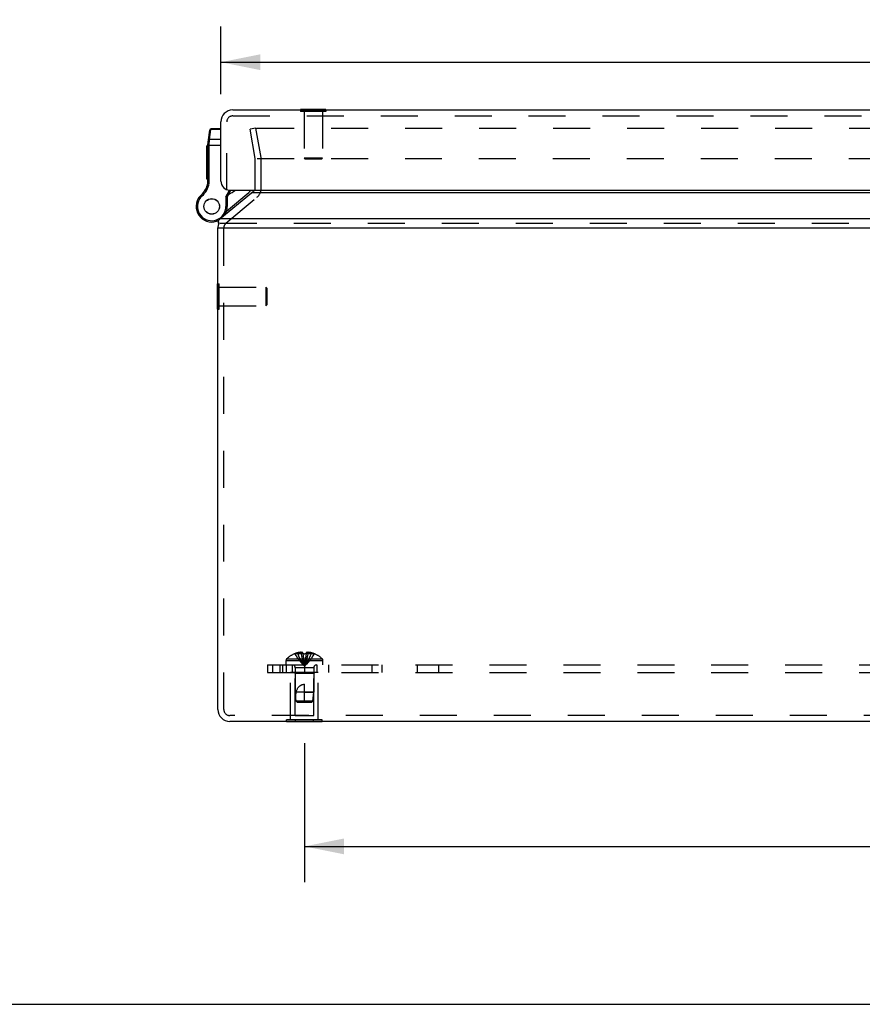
# Model space of a CAD drawing. Header units: inches. Extents: x 0 to 68, y 0 to 44.
# Tile 4 of 10: x 12.7 to 21.2, y 0 to 10. Entities that reach past the tile are written whole.
import ezdxf

# ---------------------------------------------------------------- set-up
doc = ezdxf.new("R2010")
doc.units = ezdxf.units.IN
doc.header["$LTSCALE"] = 3.74
doc.header["$MEASUREMENT"] = 0
doc.linetypes.add('HIDDEN', pattern=[0.2, 0.1, -0.1])
doc.layers.get('0').update_dxf_attribs({"linetype": 'CONTINUOUS'})
for name, color, linetype in [('DEFAULT_2', 8, 'HIDDEN'), ('DIMENSIONS', 7, 'CONTINUOUS'), ('DOOR_ASSEMBLY', 7, 'CONTINUOUS'), ('SUBPANEL', 7, 'CONTINUOUS')]:
    doc.layers.add(name, color=color, linetype=linetype)
doc.styles.get("Standard").update_dxf_attribs({"font": 'arial.ttf'})
doc.dimstyles.new('DIMSTYLE_1', dxfattribs={"dimtxt": 0.3, "dimasz": 0.4, "dimexe": 0.09, "dimexo": 0.07, "dimgap": 0.0375, "dimtad": 0, "dimtih": 1, "dimtoh": 1, "dimzin": 4, "dimdsep": 46, "dimtxsty": 'Standard', "dimblk": '_FILLED', "dimblk1": '_FILLED', "dimblk2": '_FILLED', "dimcen": 0.09, "dimadec": 3, "dimazin": 1, "dimtfac": 1, "dimtdec": 3, "dimtofl": 0, "dimtmove": 0, "dimatfit": 3, "dimldrblk": '_FILLED', "dimfxl": 0, "dimtolj": 1, "dimtzin": 4, "dimarcsym": 0})

# ---------------------------------------------------------------- blocks, each defined once
blk = doc.blocks.new('_FILLED')
at = {"color": 0, "linetype": 'ByBlock'}
blk.add_solid([(0, 0), (-1, 0.2), (-1, -0.2)], dxfattribs=at)
blk = doc.blocks.new('*D7')
at = {"layer": 'DIMENSIONS', "color": 2, "linetype": 'Continuous'}
for p, q in [((15.6045, 2.6401), (15.6045, 1.2371)), ((29.8545, 2.6401), (29.8545, 1.2371)), ((15.6045, 1.5971), (21.5791, 1.5971)), ((29.8545, 1.5971), (23.8798, 1.5971))]:
    blk.add_line(p, q, dxfattribs=at)
at = {"layer": 'DIMENSIONS', "color": 2, "linetype": 'Continuous', "xscale": 0.4, "yscale": 0.4, "zscale": 0.4, "rotation": 180}
blk.add_blockref('_FILLED', (15.6045, 1.5971), dxfattribs=at)
at = {"layer": 'DIMENSIONS', "color": 2, "linetype": 'Continuous', "xscale": 0.4, "yscale": 0.4, "zscale": 0.4}
blk.add_blockref('_FILLED', (29.8545, 1.5971), dxfattribs=at)
at = {"layer": 'DIMENSIONS', "color": 2, "linetype": 'Continuous', "insert": (22.7295, 1.7471), "char_height": 0.3, "width": 2.000743, "attachment_point": 2, "line_spacing_factor": 0.9}
blk.add_mtext('14.25 REF', dxfattribs=at)
blk = doc.blocks.new('*D16')
at = {"layer": 'DIMENSIONS', "color": 2, "linetype": 'Continuous'}
for p, q in [((14.7589, 9.2062), (14.7589, 9.8896)), ((30.6989, 9.2062), (30.6989, 9.8896)), ((14.7589, 9.5296), (21.3689, 9.5296)), ((30.6989, 9.5296), (24.089, 9.5296))]:
    blk.add_line(p, q, dxfattribs=at)
at = {"layer": 'DIMENSIONS', "color": 2, "linetype": 'Continuous', "xscale": 0.4, "yscale": 0.4, "zscale": 0.4, "rotation": 180}
blk.add_blockref('_FILLED', (14.7589, 9.5296), dxfattribs=at)
at = {"layer": 'DIMENSIONS', "color": 2, "linetype": 'Continuous', "xscale": 0.4, "yscale": 0.4, "zscale": 0.4}
blk.add_blockref('_FILLED', (30.6989, 9.5296), dxfattribs=at)
at = {"layer": 'DIMENSIONS', "color": 2, "linetype": 'Continuous', "insert": (22.7289, 9.6796), "char_height": 0.3, "width": 2.420074, "attachment_point": 2, "line_spacing_factor": 0.9}
blk.add_mtext('15.94 DOOR', dxfattribs=at)

msp = doc.modelspace()

# ---------------------------------------------------------------- linework, layer by layer
at = {"color": 3, "linetype": 'Continuous'}
for p, q in [((14.7504, 7.9466), (15.0683, 8.2095)), ((30.3906, 8.2095), (15.0683, 8.2095)), ((30.7085, 7.9466), (14.7504, 7.9466)), ((14.7295, 2.9816), (14.7295, 7.8547)), ((14.7505, 7.8547), (30.7085, 7.8547)), ((30.6095, 2.8616), (14.8495, 2.8616))]:
    msp.add_line(p, q, dxfattribs=at)
at = {"color": 7, "linetype": 'Continuous'}
for p, q in [((14.7343, 7.916), (14.7343, 7.8853)), ((14.7295, 7.8547), (14.7505, 7.8547)), ((14.7255, 7.0326), (14.7255, 7.2886)), ((14.7255, 7.2886), (14.7295, 7.2886)), ((14.7255, 7.0326), (14.7295, 7.0326)), ((15.4243, 2.8576), (15.4243, 2.8616)), ((15.7846, 2.8576), (15.4243, 2.8576)), ((15.5144, 2.8576), (15.5144, 2.8616)), ((15.6945, 2.8576), (15.6945, 2.8616)), ((15.7846, 2.8576), (15.7846, 2.8616)), ((0, 0), (68, 0))]:
    msp.add_line(p, q, dxfattribs=at)
at = {"color": 3, "linetype": 'Continuous'}
for points in [[(15.0683, 8.2095), (15.07, 8.2106), (15.0717, 8.2116), (15.0734, 8.2127), (15.0751, 8.2138), (15.0769, 8.215), (15.0786, 8.2161)], [(15.0786, 8.2161), (15.0846, 8.2203), (15.0905, 8.2248), (15.0965, 8.2295), (15.1025, 8.2345), (15.1045, 8.2362)], [(14.7343, 7.916), (14.7344, 7.9182), (14.7347, 7.9209), (14.7352, 7.9234), (14.7359, 7.9258), (14.7368, 7.928), (14.7378, 7.93), (14.739, 7.9318)], [(14.7394, 7.8979), (14.7382, 7.9), (14.7371, 7.9022), (14.7362, 7.9047), (14.7354, 7.9074), (14.7348, 7.9101), (14.7345, 7.9128), (14.7343, 7.9155), (14.7343, 7.916)], [(14.7504, 7.9466), (14.7485, 7.9443), (14.7466, 7.942), (14.7447, 7.9395), (14.7428, 7.937), (14.7409, 7.9345), (14.739, 7.9318)]]:
    msp.add_lwpolyline(points, dxfattribs=at)
for centre, radius, start, end in [((15.0471, 8.2555), 0.06, 340.4463, 341.19172), ((14.8495, 7.8547), 0.12, 163.76375, 180), ((14.8495, 2.9816), 0.12, 180, 270)]:
    msp.add_arc(centre, radius, start, end, dxfattribs=at)
at = {"layer": 'DEFAULT_2', "color": 8, "linetype": 'HIDDEN'}
for p, q in [((15.113, 8.862), (15.0539, 8.8515)), ((15.1062, 8.5547), (15.0539, 8.8515)), ((15.1653, 8.5651), (15.113, 8.862)), ((15.1161, 8.8536), (15.1164, 8.8547)), ((15.126, 8.862), (30.3329, 8.862)), ((15.1071, 8.2555), (15.1071, 8.5443)), ((15.1248, 8.5547), (30.3341, 8.5547)), ((15.1671, 8.2555), (15.1671, 8.5443)), ((14.8109, 7.9006), (15.1243, 8.1636)), ((14.7504, 7.9006), (30.7085, 7.9006)), ((14.7895, 2.9816), (14.7895, 7.8547)), ((14.7295, 7.2886), (14.7435, 7.2886)), ((14.7435, 7.0326), (14.7435, 7.2886)), ((14.7435, 7.2546), (15.2155, 7.2546)), ((15.2155, 7.2546), (15.2155, 7.0666)), ((15.2255, 7.2446), (15.2155, 7.2546)), ((15.2255, 7.2446), (15.2255, 7.0766)), ((15.2255, 7.0766), (15.2155, 7.0666)), ((14.7295, 7.0326), (14.7435, 7.0326)), ((14.7435, 7.0666), (15.2155, 7.0666)), ((15.4645, 2.8786), (15.4645, 3.3576)), ((15.7445, 3.3576), (15.4645, 3.3576)), ((15.5095, 3.3476), (15.4995, 3.3576)), ((15.5095, 2.9201), (15.5095, 3.3476)), ((15.6995, 3.3476), (15.5095, 3.3476)), ((15.6995, 3.3476), (15.7095, 3.3576)), ((15.6995, 2.9201), (15.6995, 3.3476)), ((15.7445, 2.8786), (15.7445, 3.3576)), ((30.6095, 2.9216), (14.8495, 2.9216)), ((15.5095, 2.9201), (15.6995, 2.9201)), ((15.4243, 2.8616), (15.4243, 2.8786)), ((15.7846, 2.8786), (15.4243, 2.8786)), ((15.5144, 2.8616), (15.5144, 2.8786)), ((15.6945, 2.8616), (15.6945, 2.8786)), ((15.7846, 2.8616), (15.7846, 2.8786))]:
    msp.add_line(p, q, dxfattribs=at)
for points in [[(15.116, 8.8521), (15.116, 8.8526), (15.1161, 8.8536)], [(15.1162, 8.8504), (15.116, 8.8515), (15.116, 8.8521)], [(15.1164, 8.8547), (15.1167, 8.8557), (15.1171, 8.8567), (15.1177, 8.8576)], [(15.1177, 8.8576), (15.1184, 8.8584), (15.1191, 8.8592), (15.1199, 8.8599), (15.1208, 8.8605), (15.1218, 8.861), (15.1228, 8.8614), (15.1238, 8.8617), (15.1249, 8.8619), (15.126, 8.862)]]:
    msp.add_lwpolyline(points, dxfattribs=at)
for centre, radius, start, end in [((15.0471, 8.5443), 0.06, 0, 7.56248), ((15.0471, 8.5443), 0.12, 0, 10), ((15.0471, 8.2555), 0.06, 344.7667, 360), ((15.0471, 8.2555), 0.12, 310, 360), ((14.8495, 7.8547), 0.06, 130, 180), ((14.8495, 2.9816), 0.06, 180, 270)]:
    msp.add_arc(centre, radius, start, end, dxfattribs=at)
at = {"layer": 'DOOR_ASSEMBLY', "color": 3, "linetype": 'Continuous'}
for p, q in [((14.8789, 9.0462), (30.5789, 9.0462)), ((14.7589, 8.3262), (14.7589, 8.9262)), ((14.8489, 8.2362), (30.6089, 8.2362))]:
    msp.add_line(p, q, dxfattribs=at)
at = {"layer": 'DOOR_ASSEMBLY', "color": 8, "linetype": 'HIDDEN'}
for p, q in [((14.8789, 8.9862), (30.5789, 8.9862)), ((15.5659, 9.0462), (15.5659, 9.0322)), ((15.8219, 9.0322), (15.5659, 9.0322)), ((15.5999, 9.0322), (15.5999, 8.5602)), ((15.7879, 9.0322), (15.7879, 8.5602)), ((15.8219, 9.0462), (15.8219, 9.0322)), ((14.8189, 8.2362), (14.8189, 8.9262)), ((15.6099, 8.5502), (15.5999, 8.5602)), ((15.7879, 8.5602), (15.5999, 8.5602)), ((15.7779, 8.5502), (15.6099, 8.5502)), ((15.7779, 8.5502), (15.7879, 8.5602))]:
    msp.add_line(p, q, dxfattribs=at)
at = {"layer": 'DOOR_ASSEMBLY', "color": 7, "linetype": 'Continuous'}
for p, q in [((15.5659, 9.0502), (15.5659, 9.0462)), ((15.8219, 9.0502), (15.5659, 9.0502)), ((15.8219, 9.0502), (15.8219, 9.0462)), ((14.6301, 8.7198), (14.6474, 8.843)), ((14.6454, 8.7464), (14.6595, 8.8476)), ((14.6595, 8.8476), (14.6602, 8.8542)), ((14.7589, 8.8476), (14.6595, 8.8476)), ((14.7589, 8.8542), (14.6602, 8.8542)), ((14.6189, 8.3449), (14.6189, 8.6853)), ((14.6289, 8.6853), (14.6189, 8.6853)), ((14.6289, 8.6851), (14.6189, 8.6851)), ((14.6289, 8.6767), (14.6189, 8.6767)), ((14.6289, 8.3259), (14.6289, 8.7025)), ((14.6289, 8.6905), (14.7589, 8.6905)), ((14.6381, 8.7055), (14.6385, 8.7055)), ((14.6385, 8.7055), (14.6389, 8.7055)), ((14.6389, 8.7055), (14.6393, 8.7055)), ((14.64, 8.7056), (14.6404, 8.7056)), ((14.6404, 8.7056), (14.6408, 8.7056)), ((14.6408, 8.7056), (14.6413, 8.7056)), ((14.6419, 8.7088), (14.642, 8.7101)), ((14.6419, 8.7075), (14.6419, 8.7088)), ((14.6419, 8.7062), (14.6419, 8.7075)), ((14.6419, 8.3259), (14.6419, 8.7062)), ((14.642, 8.7113), (14.6421, 8.7126)), ((14.642, 8.7101), (14.642, 8.7113)), ((14.6421, 8.7138), (14.6422, 8.7151)), ((14.6421, 8.7126), (14.6421, 8.7138)), ((14.6422, 8.7163), (14.6423, 8.7175)), ((14.6422, 8.7151), (14.6422, 8.7163)), ((14.6423, 8.7175), (14.6424, 8.7187)), ((14.6424, 8.7187), (14.6425, 8.7199)), ((14.6425, 8.7199), (14.6426, 8.7211)), ((14.6426, 8.7211), (14.6427, 8.7223)), ((14.6427, 8.7223), (14.6428, 8.7235)), ((14.6428, 8.7235), (14.6429, 8.7246)), ((14.6429, 8.7246), (14.6454, 8.7464)), ((14.7589, 8.7464), (14.6454, 8.7464)), ((14.6289, 8.6261), (14.6189, 8.6261)), ((14.6289, 8.6177), (14.6189, 8.6177)), ((14.6289, 8.6093), (14.6189, 8.6093)), ((14.6289, 8.5572), (14.6189, 8.5572)), ((14.6289, 8.5488), (14.6189, 8.5488)), ((14.6289, 8.5404), (14.6189, 8.5404)), ((14.6289, 8.4935), (14.6189, 8.4935)), ((14.6289, 8.4851), (14.6189, 8.4851)), ((14.6289, 8.4767), (14.6189, 8.4767)), ((14.6289, 8.422), (14.6189, 8.422)), ((14.6289, 8.4136), (14.6189, 8.4136)), ((14.6289, 8.4052), (14.6189, 8.4052)), ((14.6289, 8.3533), (14.6189, 8.3533)), ((14.6289, 8.3449), (14.6189, 8.3449)), ((14.6274, 8.3067), (14.6403, 8.3047)), ((14.6289, 8.3259), (14.6419, 8.3259)), ((14.5605, 8.186), (14.569, 8.1762)), ((14.8111, 8.1688), (14.8462, 8.2362)), ((14.8111, 8.1688), (14.8111, 8.0707)), ((14.8241, 8.1657), (14.8111, 8.1688)), ((14.8167, 8.023), (15.0426, 8.2125)), ((14.8241, 8.1657), (14.8608, 8.2362)), ((14.5306, 8.15), (14.5306, 8.1501)), ((14.5306, 8.1501), (14.5418, 8.1435)), ((14.5306, 8.15), (14.5418, 8.1435)), ((14.5418, 8.1435), (14.5418, 8.1435)), ((14.8241, 8.0707), (14.8111, 8.0707)), ((14.8241, 8.1657), (14.8241, 8.0707)), ((14.724, 7.924), (14.7244, 7.9242))]:
    msp.add_line(p, q, dxfattribs=at)
for points in [[(14.6466, 8.8377), (14.6467, 8.8379), (14.6467, 8.8381), (14.6467, 8.8383), (14.6468, 8.8385), (14.6468, 8.8387), (14.6468, 8.8389), (14.6469, 8.8391), (14.647, 8.8393), (14.647, 8.8395), (14.6471, 8.8396), (14.6471, 8.8398), (14.6472, 8.84), (14.6473, 8.8402), (14.6474, 8.8404), (14.6474, 8.8406), (14.6475, 8.8407), (14.6476, 8.8409), (14.6477, 8.8411), (14.6478, 8.8413), (14.6479, 8.8414), (14.648, 8.8416), (14.6481, 8.8418), (14.6482, 8.8419), (14.6483, 8.8421), (14.6484, 8.8423), (14.6485, 8.8424), (14.6486, 8.8426), (14.6488, 8.8428), (14.6489, 8.8429), (14.649, 8.8431), (14.6491, 8.8432), (14.6493, 8.8434), (14.6494, 8.8435), (14.6495, 8.8437), (14.6497, 8.8438), (14.6498, 8.844), (14.65, 8.8441), (14.6501, 8.8442), (14.6503, 8.8444), (14.6504, 8.8445), (14.6506, 8.8446), (14.6507, 8.8448), (14.6509, 8.8449), (14.6511, 8.845), (14.6512, 8.8451), (14.6514, 8.8453), (14.6516, 8.8454), (14.6518, 8.8455), (14.6519, 8.8456), (14.6521, 8.8457), (14.6523, 8.8458), (14.6525, 8.8459), (14.6527, 8.846), (14.6528, 8.8461), (14.653, 8.8462), (14.6532, 8.8463), (14.6534, 8.8464), (14.6536, 8.8465), (14.6538, 8.8465), (14.654, 8.8466), (14.6542, 8.8467), (14.6544, 8.8468), (14.6546, 8.8468), (14.6548, 8.8469), (14.655, 8.847), (14.6552, 8.847), (14.6554, 8.8471), (14.6556, 8.8471), (14.6558, 8.8472), (14.656, 8.8472), (14.6563, 8.8473), (14.6565, 8.8473), (14.6567, 8.8474), (14.6569, 8.8474), (14.6571, 8.8474), (14.6573, 8.8475), (14.6575, 8.8475), (14.6578, 8.8475), (14.658, 8.8475), (14.6582, 8.8475), (14.6584, 8.8476), (14.6586, 8.8476), (14.6588, 8.8476), (14.6591, 8.8476), (14.6593, 8.8476), (14.6595, 8.8476)], [(14.6289, 8.7025), (14.6289, 8.7025), (14.6289, 8.7026), (14.6289, 8.7026), (14.6289, 8.7027), (14.629, 8.7027), (14.629, 8.7028), (14.629, 8.7028), (14.629, 8.7029), (14.6291, 8.7029), (14.6291, 8.703), (14.6291, 8.703), (14.6292, 8.7031), (14.6292, 8.7031), (14.6293, 8.7032), (14.6293, 8.7032), (14.6294, 8.7033), (14.6294, 8.7033), (14.6295, 8.7034), (14.6296, 8.7034), (14.6296, 8.7035), (14.6297, 8.7035), (14.6298, 8.7036), (14.6299, 8.7036), (14.63, 8.7037), (14.63, 8.7037), (14.6301, 8.7038), (14.6302, 8.7038), (14.6303, 8.7039), (14.6304, 8.7039), (14.6305, 8.704), (14.6306, 8.704), (14.6307, 8.7041), (14.6308, 8.7041), (14.631, 8.7042), (14.6311, 8.7042), (14.6312, 8.7042), (14.6313, 8.7043), (14.6315, 8.7043), (14.6316, 8.7044), (14.6317, 8.7044), (14.6319, 8.7044), (14.632, 8.7045), (14.6321, 8.7045), (14.6323, 8.7046), (14.6324, 8.7046), (14.6326, 8.7046), (14.6327, 8.7047), (14.6329, 8.7047), (14.633, 8.7048), (14.6332, 8.7048), (14.6334, 8.7048), (14.6335, 8.7049), (14.6337, 8.7049), (14.6339, 8.7049), (14.634, 8.705), (14.6342, 8.705), (14.6344, 8.705), (14.6346, 8.705), (14.6347, 8.7051), (14.6349, 8.7051), (14.6351, 8.7051), (14.6353, 8.7052), (14.6355, 8.7052), (14.6357, 8.7052), (14.6359, 8.7052), (14.6361, 8.7053), (14.6363, 8.7053), (14.6364, 8.7053), (14.6366, 8.7053), (14.6368, 8.7053), (14.637, 8.7054), (14.6372, 8.7054), (14.6375, 8.7054), (14.6377, 8.7054), (14.6379, 8.7054), (14.6381, 8.7055)], [(14.6301, 8.7198), (14.6301, 8.7199), (14.6302, 8.72), (14.6302, 8.7201), (14.6302, 8.7202), (14.6303, 8.7204), (14.6303, 8.7205), (14.6303, 8.7206), (14.6304, 8.7207), (14.6304, 8.7208), (14.6305, 8.7209), (14.6305, 8.721), (14.6306, 8.7211), (14.6306, 8.7213), (14.6307, 8.7214), (14.6308, 8.7215), (14.6308, 8.7216), (14.6309, 8.7217), (14.631, 8.7218), (14.6311, 8.7219), (14.6312, 8.722), (14.6312, 8.7221), (14.6313, 8.7222), (14.6314, 8.7223), (14.6315, 8.7224), (14.6316, 8.7225), (14.6317, 8.7226), (14.6318, 8.7227), (14.6319, 8.7228), (14.632, 8.7229), (14.6322, 8.7229), (14.6323, 8.723), (14.6324, 8.7231), (14.6325, 8.7232), (14.6327, 8.7233), (14.6328, 8.7234), (14.6329, 8.7235), (14.633, 8.7235), (14.6332, 8.7236), (14.6333, 8.7237), (14.6335, 8.7238), (14.6336, 8.7238), (14.6338, 8.7239), (14.6339, 8.724), (14.6341, 8.724), (14.6342, 8.7241), (14.6344, 8.7242), (14.6345, 8.7242), (14.6347, 8.7243), (14.6349, 8.7244), (14.635, 8.7244), (14.6352, 8.7245), (14.6354, 8.7245), (14.6356, 8.7246), (14.6357, 8.7246), (14.6359, 8.7247), (14.6361, 8.7247), (14.6363, 8.7248), (14.6365, 8.7248), (14.6366, 8.7249), (14.6368, 8.7249), (14.637, 8.7249), (14.6372, 8.725), (14.6374, 8.725), (14.6376, 8.725), (14.6378, 8.7251), (14.638, 8.7251), (14.6382, 8.7251), (14.6384, 8.7252), (14.6386, 8.7252), (14.6388, 8.7252), (14.639, 8.7252), (14.6392, 8.7252), (14.6394, 8.7252), (14.6396, 8.7253), (14.6398, 8.7253), (14.64, 8.7253), (14.6402, 8.7253), (14.6404, 8.7253), (14.6407, 8.7253), (14.6409, 8.7253), (14.6411, 8.7253), (14.6413, 8.7253), (14.6415, 8.7253), (14.6417, 8.7253), (14.6419, 8.7253), (14.6421, 8.7253), (14.6424, 8.7252), (14.6426, 8.7252), (14.6428, 8.7252), (14.643, 8.7252)], [(14.6325, 8.7366), (14.6325, 8.7368), (14.6325, 8.737), (14.6326, 8.7372), (14.6326, 8.7374), (14.6327, 8.7376), (14.6327, 8.7378), (14.6328, 8.7379), (14.6328, 8.7381), (14.6329, 8.7383), (14.6329, 8.7385), (14.633, 8.7387), (14.6331, 8.7389), (14.6331, 8.7391), (14.6332, 8.7392), (14.6333, 8.7394), (14.6334, 8.7396), (14.6335, 8.7398), (14.6335, 8.74), (14.6336, 8.7401), (14.6337, 8.7403), (14.6338, 8.7405), (14.6339, 8.7406), (14.634, 8.7408), (14.6341, 8.741), (14.6343, 8.7411), (14.6344, 8.7413), (14.6345, 8.7415), (14.6346, 8.7416), (14.6347, 8.7418), (14.6349, 8.7419), (14.635, 8.7421), (14.6351, 8.7422), (14.6353, 8.7424), (14.6354, 8.7425), (14.6355, 8.7427), (14.6357, 8.7428), (14.6358, 8.743), (14.636, 8.7431), (14.6361, 8.7432), (14.6363, 8.7434), (14.6364, 8.7435), (14.6366, 8.7436), (14.6368, 8.7438), (14.6369, 8.7439), (14.6371, 8.744), (14.6373, 8.7441), (14.6374, 8.7442), (14.6376, 8.7444), (14.6378, 8.7445), (14.638, 8.7446), (14.6381, 8.7447), (14.6383, 8.7448), (14.6385, 8.7449), (14.6387, 8.745), (14.6389, 8.7451), (14.6391, 8.7452), (14.6393, 8.7453), (14.6395, 8.7453), (14.6397, 8.7454), (14.6399, 8.7455), (14.6401, 8.7456), (14.6403, 8.7456), (14.6405, 8.7457), (14.6407, 8.7458), (14.6409, 8.7458), (14.6411, 8.7459), (14.6413, 8.746), (14.6415, 8.746), (14.6417, 8.7461), (14.6419, 8.7461), (14.6421, 8.7462), (14.6423, 8.7462), (14.6425, 8.7462), (14.6428, 8.7463), (14.643, 8.7463), (14.6432, 8.7463), (14.6434, 8.7464), (14.6436, 8.7464), (14.6438, 8.7464), (14.644, 8.7464), (14.6443, 8.7464), (14.6445, 8.7464), (14.6447, 8.7464), (14.6449, 8.7464), (14.6451, 8.7464), (14.6454, 8.7464)], [(14.6393, 8.7055), (14.6398, 8.7056), (14.64, 8.7056)], [(14.6413, 8.7056), (14.6417, 8.7056), (14.6419, 8.7056)]]:
    msp.add_lwpolyline(points, dxfattribs=at)
for radius in [0.079, 0.078]:
    msp.add_circle((14.6666, 8.0707), radius, dxfattribs=at)
at = {"layer": 'DOOR_ASSEMBLY', "color": 3, "linetype": 'Continuous'}
for centre, radius, start, end in [((14.8789, 8.9262), 0.12, 90, 180), ((14.8489, 8.3262), 0.09, 180, 270)]:
    msp.add_arc(centre, radius, start, end, dxfattribs=at)
at = {"layer": 'DOOR_ASSEMBLY', "color": 8, "linetype": 'HIDDEN'}
msp.add_arc((14.8789, 8.9262), 0.06, 90, 180, dxfattribs=at)
at = {"layer": 'DOOR_ASSEMBLY', "color": 7, "linetype": 'Continuous'}
for centre, radius, start, end in [((14.6602, 8.8412), 0.013, 90, 172.02427), ((14.7539, 8.7025), 0.125, 172.03825, 180), ((14.4298, 8.3375), 0.2, 310.79327, 351.15991), ((14.4298, 8.3375), 0.213, 310.79327, 351.15991), ((14.5039, 8.3259), 0.125, 351.15991, 360), ((14.5039, 8.3259), 0.138, 351.15991, 360), ((14.6666, 8.0707), 0.1575, 127.31101, 149.72135), ((14.6533, 8.0785), 0.1421, 130.79327, 149.73501), ((14.6533, 8.0785), 0.1291, 130.79327, 149.73501), ((14.767, 8.3929), 0.21, 290.29811, 311.72876), ((14.9815, 8.2853), 0.095, 310, 328.8592), ((14.9815, 8.2853), 0.125, 331.30735, 336.85659), ((14.6666, 8.0707), 0.1575, 149.73501, 296.96026), ((14.6666, 8.0707), 0.1445, 149.73501, 360), ((14.6666, 8.0707), 0.1575, 328.47043, 360), ((14.6296, 8.1663), 0.26, 291.378, 294.5704)]:
    msp.add_arc(centre, radius, start, end, dxfattribs=at)
at = {"layer": 'SUBPANEL', "color": 8, "linetype": 'HIDDEN'}
for p, q in [((15.4242, 3.4937), (15.7847, 3.4937)), ((15.505, 3.546), (15.5052, 3.5456)), ((15.5062, 3.546), (15.5052, 3.5456)), ((15.589, 3.546), (15.5062, 3.546)), ((15.536, 3.546), (15.536, 3.556)), ((15.5696, 3.546), (15.5696, 3.5609)), ((15.589, 3.546), (15.589, 3.556)), ((15.589, 3.546), (15.5911, 3.5235)), ((15.589, 3.546), (15.589, 3.5456)), ((15.589, 3.5456), (15.5942, 3.5458)), ((15.5911, 3.5238), (15.5934, 3.502)), ((15.5934, 3.5023), (15.5959, 3.4811)), ((15.5993, 3.5459), (15.5942, 3.5458)), ((15.6148, 3.5458), (15.6096, 3.5459)), ((15.6148, 3.5458), (15.6199, 3.5456)), ((15.62, 3.546), (15.6178, 3.5235)), ((15.62, 3.546), (15.6199, 3.5456)), ((15.62, 3.556), (15.62, 3.546)), ((15.7028, 3.546), (15.62, 3.546)), ((15.6394, 3.546), (15.6394, 3.5609)), ((15.673, 3.546), (15.673, 3.556)), ((15.7028, 3.546), (15.7037, 3.5456)), ((15.704, 3.546), (15.7037, 3.5456)), ((15.2295, 3.4326), (15.2295, 3.3576)), ((15.2295, 3.4326), (30.2295, 3.4326)), ((15.2812, 3.4326), (15.2812, 3.3576)), ((15.3545, 3.4326), (15.3545, 3.3576)), ((15.3835, 3.4326), (15.3835, 3.3576)), ((15.418, 3.4326), (15.418, 3.4792)), ((15.418, 3.4792), (15.791, 3.4792)), ((15.4235, 3.3576), (15.4235, 3.4326)), ((15.4795, 3.4326), (15.4795, 3.3576)), ((15.5105, 3.4044), (15.5105, 3.1576)), ((15.6985, 3.4044), (15.5105, 3.4044)), ((15.5959, 3.4813), (15.5986, 3.4608)), ((15.6045, 3.4326), (15.6045, 3.3576)), ((15.6985, 3.4044), (15.6985, 3.1576)), ((15.7295, 3.4326), (15.7295, 3.3576)), ((15.791, 3.4326), (15.791, 3.4792)), ((15.8464, 3.4326), (15.8464, 3.3576)), ((16.286, 3.4326), (16.286, 3.3576)), ((16.3872, 3.4326), (16.3872, 3.3576)), ((16.7455, 3.3576), (16.7455, 3.4326)), ((16.9635, 3.3576), (16.9635, 3.4326)), ((15.2295, 3.3576), (30.2295, 3.3576)), ((15.6045, 3.0576), (15.6045, 3.2376)), ((15.5195, 3.0676), (15.5105, 3.1576)), ((15.6985, 3.1576), (15.5105, 3.1576)), ((15.6045, 3.1576), (15.6985, 3.1576)), ((15.6895, 3.0676), (15.6985, 3.1576)), ((15.5305, 3.0576), (15.5195, 3.0676)), ((15.6895, 3.0676), (15.5195, 3.0676)), ((15.5305, 3.0576), (15.6785, 3.0576)), ((15.6785, 3.0576), (15.6895, 3.0676))]:
    msp.add_line(p, q, dxfattribs=at)
for points in [[(15.5052, 3.5456), (15.5189, 3.5235), (15.5337, 3.502), (15.5497, 3.4811), (15.5668, 3.4608), (15.5851, 3.4411), (15.6045, 3.422)], [(15.5696, 3.5609), (15.5655, 3.5607), (15.5615, 3.5603), (15.5574, 3.5599), (15.5533, 3.5593), (15.5491, 3.5587), (15.5448, 3.5579), (15.5404, 3.557), (15.536, 3.556)], [(15.536, 3.546), (15.5454, 3.5238), (15.5556, 3.5023), (15.5667, 3.4813), (15.5785, 3.461), (15.5911, 3.4412), (15.6045, 3.422)], [(15.589, 3.556), (15.5865, 3.557), (15.5841, 3.5578), (15.5817, 3.5586), (15.5793, 3.5592), (15.5768, 3.5598), (15.5744, 3.5603), (15.572, 3.5607), (15.5696, 3.5609)], [(15.5696, 3.546), (15.5744, 3.5238), (15.5796, 3.5023), (15.5852, 3.4813), (15.5912, 3.461), (15.5976, 3.4412), (15.6045, 3.422)], [(15.5993, 3.5459), (15.6045, 3.546), (15.6096, 3.5459)], [(15.6394, 3.546), (15.6346, 3.5238), (15.6293, 3.5023), (15.6237, 3.4813), (15.6177, 3.461), (15.6113, 3.4412), (15.6045, 3.422)], [(15.673, 3.546), (15.6635, 3.5238), (15.6533, 3.5023), (15.6423, 3.4813), (15.6305, 3.461), (15.6179, 3.4412), (15.6045, 3.422)], [(15.7037, 3.5456), (15.69, 3.5235), (15.6752, 3.502), (15.6592, 3.4811), (15.6421, 3.4608), (15.6239, 3.4411), (15.6045, 3.422)], [(15.6178, 3.5238), (15.6155, 3.502), (15.613, 3.4811), (15.6103, 3.4608), (15.6075, 3.4411), (15.6045, 3.422)], [(15.6155, 3.5023), (15.613, 3.4813), (15.6103, 3.461), (15.6075, 3.4412), (15.6045, 3.422)], [(15.6394, 3.5609), (15.6369, 3.5607), (15.6345, 3.5603), (15.6321, 3.5598), (15.6297, 3.5592), (15.6272, 3.5586), (15.6248, 3.5578), (15.6224, 3.557), (15.62, 3.556)], [(15.673, 3.556), (15.6685, 3.557), (15.6641, 3.5579), (15.6598, 3.5587), (15.6556, 3.5593), (15.6515, 3.5599), (15.6474, 3.5603), (15.6434, 3.5607), (15.6394, 3.5609)], [(15.5986, 3.461), (15.6014, 3.4412), (15.6045, 3.422)], [(15.5986, 3.4608), (15.6014, 3.4411), (15.6045, 3.422)], [(15.5204, 3.1576), (15.5225, 3.165), (15.5248, 3.1719), (15.5273, 3.1783), (15.5299, 3.1843), (15.5327, 3.1899), (15.5356, 3.1951), (15.5386, 3.1998), (15.5416, 3.2042), (15.5447, 3.2081), (15.5478, 3.2117), (15.5509, 3.215), (15.5541, 3.2179), (15.5573, 3.2206), (15.5605, 3.2231), (15.5637, 3.2253), (15.5669, 3.2273), (15.5703, 3.2292), (15.5737, 3.2308), (15.5772, 3.2324), (15.5808, 3.2337), (15.5846, 3.2349), (15.5885, 3.2359), (15.5924, 3.2366), (15.5964, 3.2372), (15.6004, 3.2375), (15.6045, 3.2376)], [(15.5195, 3.0676), (15.5186, 3.0791), (15.5179, 3.0907), (15.5175, 3.1025), (15.5173, 3.1141), (15.5175, 3.1256), (15.5181, 3.1368), (15.519, 3.1474), (15.5204, 3.1576)], [(15.5195, 3.0676), (15.5224, 3.065), (15.5279, 3.06)]]:
    msp.add_lwpolyline(points, dxfattribs=at)
for centre, radius, start, end in [((15.438, 3.4792), 0.02, 133.5138, 180), ((15.6045, 3.3038), 0.2618, 112.33569, 133.5138), ((15.6045, 3.3038), 0.2614, 105.19411, 112.08938), ((15.6045, 3.3038), 0.2614, 67.91062, 74.80589), ((15.6045, 3.3038), 0.2618, 46.4862, 67.66431), ((15.771, 3.4792), 0.02, 0, 46.4862), ((15.4823, 3.4044), 0.0282, 0, 90), ((15.7267, 3.4044), 0.0282, 90, 180)]:
    msp.add_arc(centre, radius, start, end, dxfattribs=at)

# ---------------------------------------------------------------- dimensions: what is measured, and where the dimension line sits
at = {"layer": 'DIMENSIONS', "color": 2, "linetype": 'Continuous'}
dim = msp.add_linear_dim(base=(14.7589, 9.5296), p1=(30.6989, 9.9596), p2=(14.7589, 9.9596), angle=180, text='<> DOOR', dimstyle='DIMSTYLE_1', dxfattribs=at)
dim.commit()
dim.dimension.update_dxf_attribs({"geometry": '*D16', "text_midpoint": (22.7289, 9.5296), "dimtype": 160})
dim = msp.add_linear_dim(base=(29.8545, 1.5971), p1=(15.6045, 2.7101), p2=(29.8545, 2.7101), text='<> REF', dimstyle='DIMSTYLE_1', dxfattribs=at)
dim.commit()
dim.dimension.update_dxf_attribs({"geometry": '*D7', "text_midpoint": (22.7295, 1.5971), "dimtype": 160})

doc.saveas('drawing.dxf')
